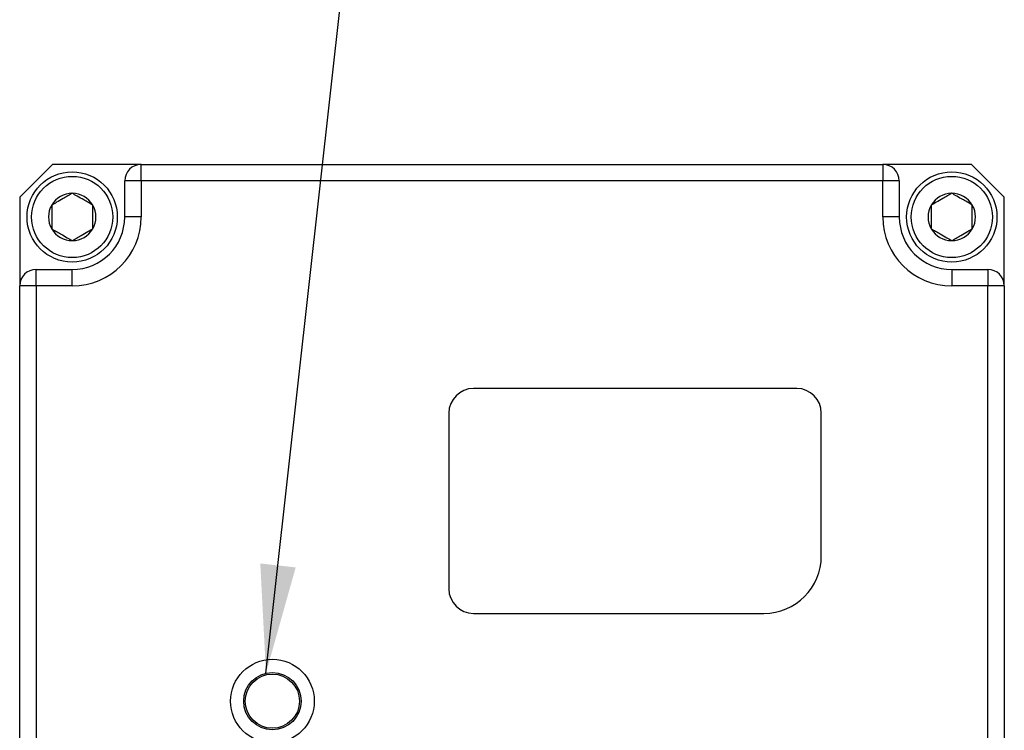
# Model space of a CAD drawing. Header units: millimetres. Extents: x 10 to 549, y 8 to 422.
# Tile 10 of 11: x 349 to 409, y 225 to 268. Entities that reach past the tile are written whole.
import ezdxf

# ---------------------------------------------------------------- set-up
doc = ezdxf.new("R2010")
doc.units = ezdxf.units.MM
doc.layers.add('DIMENSIONS', color=8, linetype='Continuous')
doc.dimstyles.new('SLDDIMSTYLE13', dxfattribs={"dimtxt": 0.18, "dimasz": 6.604, "dimexe": 0, "dimexo": 0.0625, "dimgap": 0, "dimtad": 0, "dimtih": 1, "dimtoh": 1, "dimdec": 0, "dimrnd": 1e-09, "dimzin": 0, "dimdsep": 46, "dimtxsty": 'Standard', "dimsah": 1, "dimcen": 0.09, "dimadec": 0, "dimazin": 0, "dimtfac": 6.604, "dimtdec": 0, "dimtofl": 0, "dimtmove": 0, "dimatfit": 3, "dimfxl": 1, "dimfrac": 2, "dimtolj": 1, "dimtzin": 0, "dimarcsym": 0})

msp = doc.modelspace()

# ---------------------------------------------------------------- linework, layer by layer
at = {"color": 7, "linetype": 'Continuous', "lineweight": 25, "ltscale": 2}
for p, q in [((350.9864671, 259.6165332), (348.9864671, 257.6165332)), ((356.3864671, 259.6165332), (350.9864671, 259.6165332)), ((356.3864671, 258.6165332), (356.3864671, 259.6165332)), ((356.3864671, 259.6165332), (401.5864671, 259.6165332)), ((401.5864671, 259.6165332), (401.5864671, 258.6165332)), ((406.9864671, 259.6165332), (401.5864671, 259.6165332)), ((408.9864671, 257.6165332), (406.9864671, 259.6165332)), ((355.3864671, 256.4165332), (355.3864671, 258.6165332)), ((356.3864671, 258.6165332), (355.3864671, 258.6165332)), ((356.3864671, 258.6165332), (356.3864671, 256.4165332)), ((401.5864671, 258.6165332), (356.3864671, 258.6165332)), ((401.5864671, 256.4165332), (401.5864671, 258.6165332)), ((402.5864671, 258.6165332), (401.5864671, 258.6165332)), ((402.5864671, 258.6165332), (402.5864671, 256.4165332)), ((348.9864671, 257.6165332), (348.9864671, 252.2165332)), ((408.9864671, 252.2165332), (408.9864671, 257.6165332)), ((356.3864671, 256.4165332), (355.3864671, 256.4165332)), ((402.5864671, 256.4165332), (401.5864671, 256.4165332)), ((349.9864671, 252.2165332), (349.9864671, 253.2165332)), ((349.9864671, 253.2165332), (352.1864671, 253.2165332)), ((352.1864671, 252.2165332), (352.1864671, 253.2165332)), ((405.7864671, 253.2165332), (407.9864671, 253.2165332)), ((405.7864671, 253.2165332), (405.7864671, 252.2165332)), ((407.9864671, 253.2165332), (407.9864671, 252.2165332)), ((349.9864671, 252.2165332), (348.9864671, 252.2165332)), ((348.9864671, 207.0165332), (348.9864671, 252.2165332)), ((349.9864671, 252.2165332), (349.9864671, 207.0165332)), ((352.1864671, 252.2165332), (349.9864671, 252.2165332)), ((407.9864671, 252.2165332), (405.7864671, 252.2165332)), ((408.9864671, 252.2165332), (407.9864671, 252.2165332)), ((407.9864671, 207.0165332), (407.9864671, 252.2165332)), ((408.9864671, 252.2165332), (408.9864671, 207.0165332)), ((396.3364671, 245.9665332), (376.6364671, 245.9665332)), ((375.1364671, 244.4665332), (375.1364671, 233.7665332)), ((397.8364671, 235.7665332), (397.8364671, 244.4665332)), ((376.6364671, 232.2665332), (394.3364671, 232.2665332))]:
    msp.add_line(p, q, dxfattribs=at)
at = {"color": 7, "linetype": 'Continuous', "lineweight": 25, "ltscale": 4}
for centre, radius in [((352.1864671, 256.4165332), 2.75), ((352.1864671, 256.4165332), 2.475), ((405.7864671, 256.4165332), 2.75), ((405.7864671, 256.4165332), 2.475), ((364.3864671, 226.9165332), 2.55), ((364.3864671, 226.9165332), 1.75), ((364.3864671, 226.9165332), 1.65)]:
    msp.add_circle(centre, radius, dxfattribs=at)
for centre, radius, start, end in [((356.3864671, 258.6165332), 1, 90, 180), ((401.5864671, 258.6165332), 1, 0, 90), ((352.1864671, 256.4165332), 1.4433757, 90, 150), ((352.1864671, 256.4165332), 1.4433757, 30, 90), ((405.7864671, 256.4165332), 1.4433757, 90, 150), ((405.7864671, 256.4165332), 1.4433757, 30, 90), ((352.1864671, 256.4165332), 1.4433757, 150, 210), ((352.1864671, 256.4165332), 1.4433757, 330, 30), ((405.7864671, 256.4165332), 1.4433757, 150, 210), ((405.7864671, 256.4165332), 1.4433757, 330, 30), ((352.1864671, 256.4165332), 4.2, 270, 0), ((352.1864671, 256.4165332), 3.2, 270, 0), ((405.7864671, 256.4165332), 4.2, 180, 270), ((405.7864671, 256.4165332), 3.2, 180, 270), ((352.1864671, 256.4165332), 1.4433757, 210, 270), ((352.1864671, 256.4165332), 1.4433757, 270, 330), ((405.7864671, 256.4165332), 1.4433757, 210, 270), ((405.7864671, 256.4165332), 1.4433757, 270, 330), ((349.9864671, 252.2165332), 1, 90, 180), ((407.9864671, 252.2165332), 1, 0, 90), ((376.6364671, 244.4665332), 1.5, 90, 180), ((396.3364671, 244.4665332), 1.5, 0, 90), ((394.3364671, 235.7665332), 3.5, 270, 0), ((376.6364671, 233.7665332), 1.5, 180, 270)]:
    msp.add_arc(centre, radius, start, end, dxfattribs=at)
at = {"color": 7, "linetype": 'Continuous', "lineweight": 25, "ltscale": 2}
for points, knots in [([(352.1864671, 257.8599089), (352.1008439, 257.8104743), (351.9266705, 257.7099152), (351.6034458, 257.5233014), (351.2567176, 257.3231177), (351.0348286, 257.1950101), (350.9364671, 257.1382211)], [0, 0, 0, 0, 0.2164478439, 0.440295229, 0.7518878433, 1, 1, 1, 1]), ([(353.4364671, 257.1382211), (353.3508439, 257.1876556), (353.1766705, 257.2882147), (352.8534458, 257.4748286), (352.5067176, 257.6750122), (352.2848286, 257.8031199), (352.1864671, 257.8599089)], [0, 0, 0, 0, 0.2164478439, 0.440295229, 0.7518878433, 1, 1, 1, 1]), ([(405.7864671, 257.8599089), (405.7008439, 257.8104743), (405.5266705, 257.7099152), (405.2034458, 257.5233014), (404.8567176, 257.3231177), (404.6348286, 257.1950101), (404.5364671, 257.1382211)], [0, 0, 0, 0, 0.2164478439, 0.440295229, 0.7518878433, 1, 1, 1, 1]), ([(407.0364671, 257.1382211), (406.9508439, 257.1876556), (406.7766705, 257.2882147), (406.4534458, 257.4748286), (406.1067176, 257.6750122), (405.8848286, 257.8031199), (405.7864671, 257.8599089)], [0, 0, 0, 0, 0.2164478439, 0.440295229, 0.7518878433, 1, 1, 1, 1]), ([(350.9364671, 257.1382211), (350.9364671, 257.0560145), (350.9364671, 256.8259931), (350.9364671, 256.4005952), (350.9364671, 255.989387), (350.9364671, 255.765576), (350.9364671, 255.6948454)], [0, 0, 0, 0, 0.1809422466, 0.5062925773, 0.8439745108, 1, 1, 1, 1]), ([(353.4364671, 255.6948454), (353.4364671, 255.765576), (353.4364671, 255.989387), (353.4364671, 256.4005952), (353.4364671, 256.8259931), (353.4364671, 257.0560145), (353.4364671, 257.1382211)], [0, 0, 0, 0, 0.1560254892, 0.4937074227, 0.8190577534, 1, 1, 1, 1]), ([(404.5364671, 257.1382211), (404.5364671, 257.0560145), (404.5364671, 256.8259931), (404.5364671, 256.4005952), (404.5364671, 255.989387), (404.5364671, 255.765576), (404.5364671, 255.6948454)], [0, 0, 0, 0, 0.1809422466, 0.5062925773, 0.8439745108, 1, 1, 1, 1]), ([(407.0364671, 255.6948454), (407.0364671, 255.765576), (407.0364671, 255.989387), (407.0364671, 256.4005952), (407.0364671, 256.8259931), (407.0364671, 257.0560145), (407.0364671, 257.1382211)], [0, 0, 0, 0, 0.1560254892, 0.4937074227, 0.8190577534, 1, 1, 1, 1]), ([(350.9364671, 255.6948454), (351.0220903, 255.6454108), (351.1962638, 255.5448517), (351.5194885, 255.3582379), (351.8662167, 255.1580542), (352.0881057, 255.0299465), (352.1864671, 254.9731575)], [0, 0, 0, 0, 0.21644784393, 0.44029522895, 0.75188784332, 1, 1, 1, 1]), ([(352.1864671, 254.9731575), (352.2720903, 255.0225921), (352.4462638, 255.1231512), (352.7694885, 255.3097651), (353.1162167, 255.5099487), (353.3381057, 255.6380564), (353.4364671, 255.6948454)], [0, 0, 0, 0, 0.2164478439, 0.440295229, 0.7518878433, 1, 1, 1, 1]), ([(404.5364671, 255.6948454), (404.6220903, 255.6454108), (404.7962638, 255.5448517), (405.1194885, 255.3582379), (405.4662167, 255.1580542), (405.6881057, 255.0299465), (405.7864671, 254.9731575)], [0, 0, 0, 0, 0.21644784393, 0.44029522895, 0.75188784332, 1, 1, 1, 1]), ([(405.7864671, 254.9731575), (405.8720903, 255.0225921), (406.0462638, 255.1231512), (406.3694885, 255.3097651), (406.7162167, 255.5099487), (406.9381057, 255.6380564), (407.0364671, 255.6948454)], [0, 0, 0, 0, 0.2164478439, 0.440295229, 0.7518878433, 1, 1, 1, 1])]:
    msp.add_open_spline(points, degree=3, knots=knots, dxfattribs=at)

# ---------------------------------------------------------------- leaders
at = {"layer": 'DIMENSIONS', "ltscale": 2}
msp.add_leader([(363.9951475, 228.6222205), (368.9196474, 272.8180238), (381.6196474, 272.8180238)], dimstyle='SLDDIMSTYLE13', dxfattribs=at)

doc.saveas('drawing.dxf')
